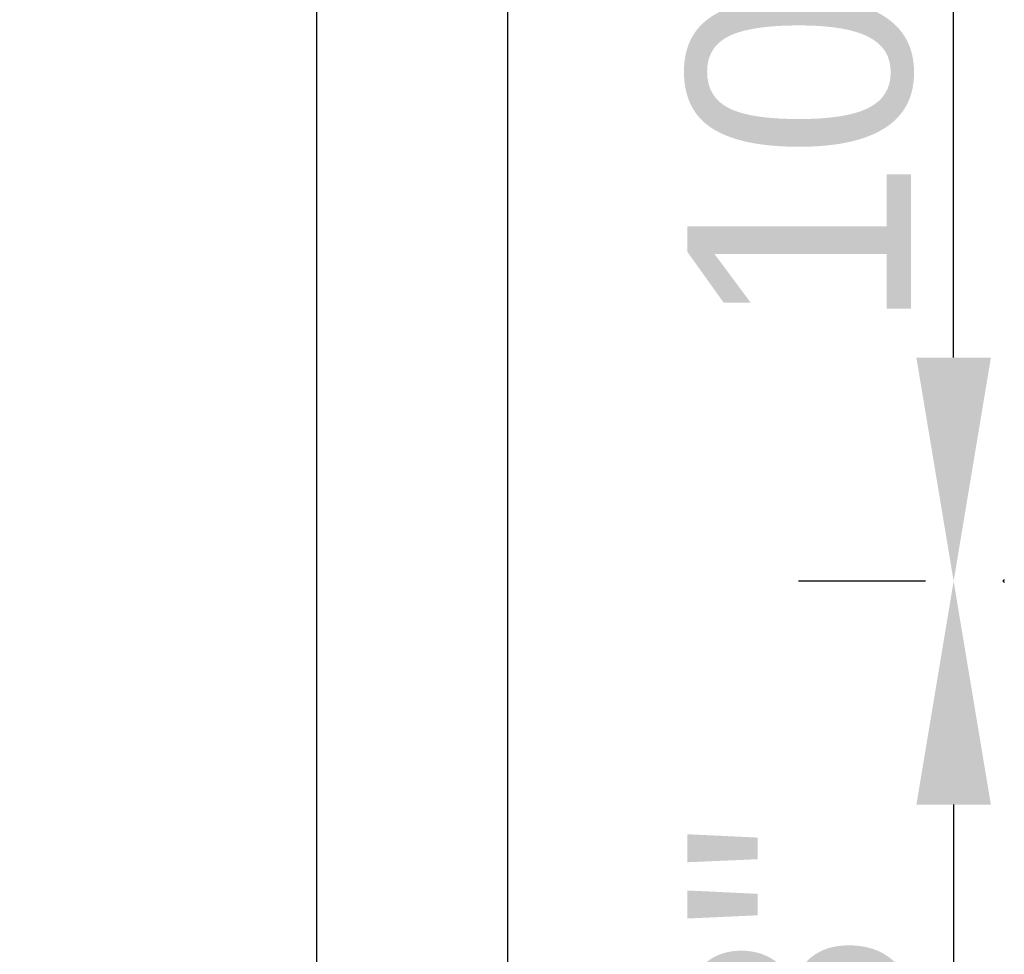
# Model space of a CAD drawing. Header units: feet. Extents: x -114 to 1432, y 355 to 669.
# Tile 98 of 195: x 1236 to 1246, y 460 to 470. Entities that reach past the tile are written whole.
import ezdxf

# ---------------------------------------------------------------- set-up
doc = ezdxf.new("R2010")
doc.units = ezdxf.units.FT
doc.header["$MEASUREMENT"] = 0
for name, color, linetype in [('-HARDWARE', 7, 'Continuous'), ('A-POSTS&BEAMS', 5, 'Continuous'), ('G-ANNO-DIM', 2, 'Continuous')]:
    doc.layers.add(name, color=color, linetype=linetype)
doc.styles.add('Arial', font='arial.ttf')
doc.dimstyles.new('MS-16A', dxfattribs={"dimscale": 13, "dimtxt": 0.18, "dimasz": 0.18, "dimexe": 0.125, "dimexo": 0.0625, "dimgap": 0.03125, "dimtad": 1, "dimdec": 3, "dimzin": 3, "dimdsep": 46, "dimlunit": 4, "dimtxsty": 'Arial', "dimcen": 0.03125, "dimclrd": 2, "dimclre": 2, "dimclrt": 7, "dimadec": 1, "dimazin": 0, "dimtfac": 1, "dimtdec": 3, "dimtofl": 0, "dimtmove": 0, "dimatfit": 3, "dimfxl": 1, "dimtolj": 1, "dimtzin": 0, "dimarcsym": 0})

# ---------------------------------------------------------------- blocks, each defined once
blk = doc.blocks.new('*D636')
at = {"layer": 'Defpoints', "color": 0, "transparency": 16777216}
for p in [(1248.544, 504.188), (1239.041, 456.188), (1248.544, 456.188)]:
    blk.add_point(p, dxfattribs=at)
at = {"layer": 'G-ANNO-DIM', "color": 2, "lineweight": -2, "transparency": 16777216}
for p, q in [((1247.731, 504.188), (1237.416, 504.188)), ((1239.041, 501.848), (1239.041, 458.528)), ((1247.731, 456.188), (1237.416, 456.188))]:
    blk.add_line(p, q, dxfattribs=at)
at = {"layer": 'G-ANNO-DIM', "color": 2, "transparency": 16777216}
for points in [[(1238.651, 501.848), (1239.431, 501.848), (1239.041, 504.188)], [(1238.651, 458.528), (1239.431, 458.528), (1239.041, 456.188)]]:
    blk.add_solid(points, dxfattribs=at)
at = {"layer": 'G-ANNO-DIM', "color": 7, "transparency": 16777216, "insert": (1237.44, 480.188), "char_height": 2.34, "attachment_point": 5, "rotation": 90, "style": 'Arial'}
blk.add_mtext('\\A1;4\'-0"', dxfattribs=at)
blk = doc.blocks.new('2.5IN_LAGSCREW')
at = {"layer": '-HARDWARE', "color": 7}
blk.add_arc((1220.828, 511.887), 0.0169, 292.5, 67.5, dxfattribs=at)
blk = doc.blocks.new('*D602')
at = {"layer": 'Defpoints', "color": 0, "transparency": 16777216}
for p in [(1245.711, 474.188), (1246.231, 474.188), (1246.231, 464.188)]:
    blk.add_point(p, dxfattribs=at)
at = {"layer": 'G-ANNO-DIM', "color": 2, "lineweight": -2, "transparency": 16777216}
for p, q in [((1245.418, 474.188), (1244.086, 474.188)), ((1245.711, 466.528), (1245.711, 471.848)), ((1245.418, 464.188), (1244.086, 464.188))]:
    blk.add_line(p, q, dxfattribs=at)
at = {"layer": 'G-ANNO-DIM', "color": 2, "transparency": 16777216}
for points in [[(1245.321, 471.848), (1246.101, 471.848), (1245.711, 474.188)], [(1245.321, 466.528), (1246.101, 466.528), (1245.711, 464.188)]]:
    blk.add_solid(points, dxfattribs=at)
at = {"layer": 'G-ANNO-DIM', "color": 7, "transparency": 16777216, "insert": (1244.11, 469.188), "char_height": 2.34, "attachment_point": 5, "rotation": 90, "style": 'Arial'}
blk.add_mtext('\\A1;10"', dxfattribs=at)
blk = doc.blocks.new('*D603')
at = {"layer": 'Defpoints', "color": 0, "transparency": 16777216}
for p in [(1246.231, 464.188), (1245.711, 456.188), (1246.231, 456.188)]:
    blk.add_point(p, dxfattribs=at)
at = {"layer": 'G-ANNO-DIM', "color": 2, "lineweight": -2, "transparency": 16777216}
for p, q in [((1245.418, 464.188), (1244.086, 464.188)), ((1245.711, 461.848), (1245.711, 458.528)), ((1245.418, 456.188), (1244.086, 456.188))]:
    blk.add_line(p, q, dxfattribs=at)
at = {"layer": 'G-ANNO-DIM', "color": 2, "transparency": 16777216}
for points in [[(1245.321, 461.848), (1246.101, 461.848), (1245.711, 464.188)], [(1245.321, 458.528), (1246.101, 458.528), (1245.711, 456.188)]]:
    blk.add_solid(points, dxfattribs=at)
at = {"layer": 'G-ANNO-DIM', "color": 7, "transparency": 16777216, "insert": (1244.11, 460.188), "char_height": 2.34, "attachment_point": 5, "rotation": 90, "style": 'Arial'}
blk.add_mtext('\\A1;8"', dxfattribs=at)

msp = doc.modelspace()

# ---------------------------------------------------------------- linework, layer by layer
at = {"layer": 'A-POSTS&BEAMS'}
msp.add_lwpolyline([(1241.0436, 452.7373), (1241.0436, 516.1881), (1248.5436, 516.1881), (1248.5436, 452.71)], dxfattribs=at)

# ---------------------------------------------------------------- block references
at = {"layer": '-HARDWARE', "xscale": -1}
msp.add_blockref('2.5IN_LAGSCREW', (2467.0762, -47.6984), dxfattribs=at)

# ---------------------------------------------------------------- dimensions: what is measured, and where the dimension line sits
at = {"layer": 'G-ANNO-DIM'}
dim = msp.add_linear_dim(base=(1239.0406, 456.1881), p1=(1248.5436, 504.1881), p2=(1248.5436, 456.1881), angle=90, dimstyle='MS-16A', dxfattribs=at)
dim.commit()
dim.dimension.update_dxf_attribs({"geometry": '*D636', "text_midpoint": (1239.0406, 480.1881), "dimtype": 160})
for base, p2, picture, middle in [((1245.7109, 474.1881), (1246.231, 474.1881), '*D602', (1244.1099, 469.1881)), ((1245.7109, 456.1881), (1246.231, 456.1881), '*D603', (1244.1099, 460.1881))]:
    dim = msp.add_linear_dim(base=base, p1=(1246.231, 464.1881), p2=p2, angle=90, dimstyle='MS-16A', dxfattribs=at)
    dim.commit()
    dim.dimension.update_dxf_attribs({"geometry": picture, "text_midpoint": middle})

doc.saveas('drawing.dxf')
